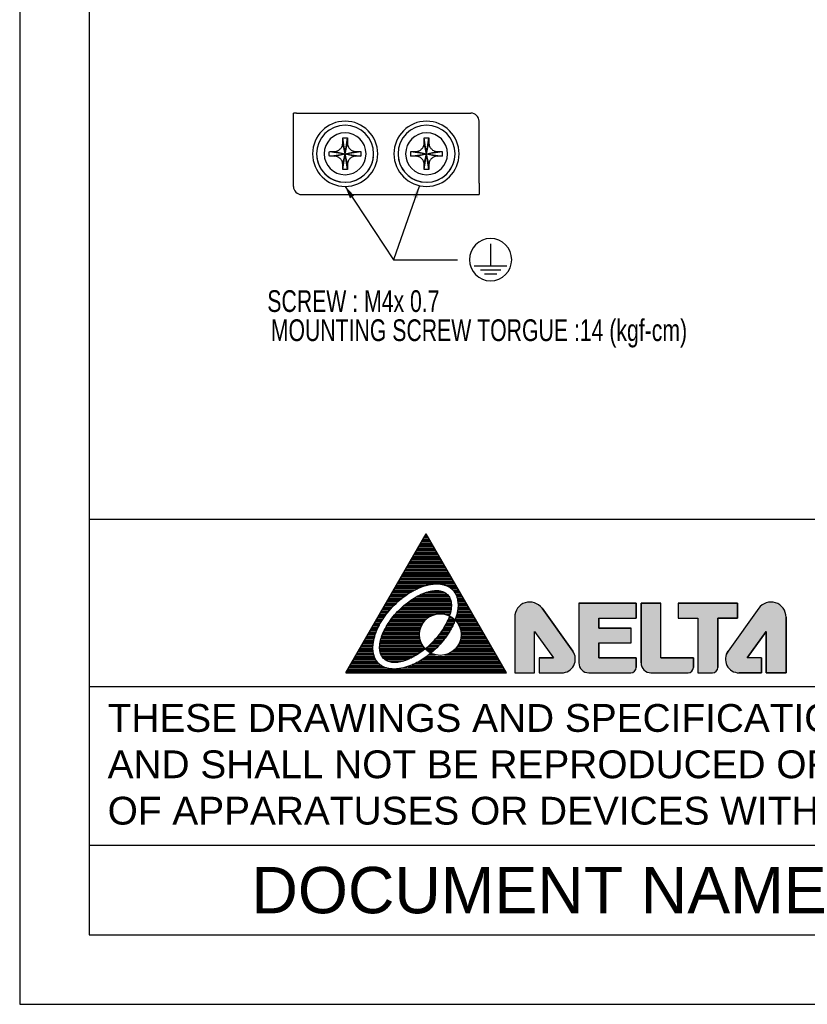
# Model space of a CAD drawing. Header units: millimetres. Extents: x -630 to -92, y 209 to 969.
# Tile 1 of 25: x -630 to -412, y 209 to 481. Entities that reach past the tile are written whole.
import ezdxf
from ezdxf.enums import TextEntityAlignment as Align

# ---------------------------------------------------------------- set-up
doc = ezdxf.new("R2010")
doc.units = ezdxf.units.MM
doc.header["$LTSCALE"] = 32.67
doc.linetypes.add('CENTER', pattern=[0.6, 0.375, -0.075, 0.075, -0.075])
doc.layers.get('0').update_dxf_attribs({"linetype": 'CONTINUOUS'})
for name, color, linetype in [('DEFAULT_1', 7, 'CENTER'), ('DELTA', 5, 'CONTINUOUS'), ('DF', 3, 'CONTINUOUS'), ('SPEC', 1, 'CONTINUOUS'), ('TXT', 7, 'CONTINUOUS')]:
    doc.layers.add(name, color=color, linetype=linetype)
doc.styles.get("Standard").update_dxf_attribs({"font": 'txt', "width": 0.7})
doc.styles.add('TEXTSTYLE_1', font='ARIAL.TTF')
doc.dimstyles.get("Standard").update_dxf_attribs({"dimtxt": 2.5, "dimasz": 1.5, "dimexe": 0.18, "dimexo": 0.0625, "dimgap": 0.09, "dimtad": 1, "dimdsep": 46, "dimtxsty": 'Standard', "dimblk": '_FILLED', "dimblk1": '_FILLED', "dimblk2": '_FILLED', "dimcen": 0.09, "dimadec": 0, "dimazin": 0, "dimtol": 1, "dimtp": 0.01, "dimtm": 0.01, "dimtfac": 1, "dimtofl": 0, "dimtmove": 0, "dimatfit": 3, "dimldrblk": '_FILLED', "dimfxl": 0, "dimtolj": 1, "dimarcsym": 0})

# ---------------------------------------------------------------- blocks, each defined once
blk = doc.blocks.new('_FILLED')
at = {"color": 0, "linetype": 'ByBlock'}
blk.add_solid([(0, 0), (-1, 0.2), (-1, -0.2)], dxfattribs=at)
blk = doc.blocks.new('A$C71E57D54')
at = {"layer": 'DELTA'}
h = blk.add_hatch(color=256, dxfattribs=at)
edge = h.paths.add_edge_path()
edge.add_line((-314.73, -519.27), (-317.85, -519.27))
edge.add_line((-317.85, -519.27), (-317.85, -522.48))
edge.add_line((-317.85, -522.48), (-313, -522.48))
edge.add_arc((-313, -519.53), 2.96, 270, 395.6164)
edge.add_line((-310.6, -517.81), (-317.23, -508.56))
edge.add_arc((-319.87, -510.46), 3.25, 35.7261, 180)
edge.add_line((-323.12, -510.46), (-323.12, -522.48))
edge.add_line((-323.12, -522.48), (-318.84, -522.48))
edge.add_line((-318.84, -522.48), (-318.84, -513.54))
edge.add_line((-318.84, -513.54), (-314.73, -519.27))
edge = h.paths.add_edge_path()
edge.add_arc((-307.14, -520.34), 2.14, 180, 270)
edge.add_line((-307.14, -522.48), (-298.02, -522.48))
edge.add_arc((-298.02, -521.37), 1.11, 270, 360)
edge.add_line((-296.91, -521.37), (-296.91, -519.27))
edge.add_line((-296.91, -519.27), (-304.99, -519.27))
edge.add_line((-304.99, -519.27), (-304.99, -516.05))
edge.add_line((-304.99, -516.05), (-297.99, -516.05))
edge.add_line((-297.99, -516.05), (-297.99, -512.84))
edge.add_line((-297.99, -512.84), (-304.99, -512.84))
edge.add_line((-304.99, -512.84), (-304.99, -510.7))
edge.add_line((-304.99, -510.7), (-296.91, -510.7))
edge.add_line((-296.91, -510.7), (-296.91, -507.48))
edge.add_line((-296.91, -507.48), (-309.28, -507.48))
edge.add_line((-309.28, -507.48), (-309.28, -520.34))
edge = h.paths.add_edge_path()
edge.add_arc((-293.7, -520.34), 2.14, 180.0847, 270)
edge.add_line((-293.7, -522.48), (-285.66, -522.48))
edge.add_arc((-285.66, -521.37), 1.11, 270, 360)
edge.add_line((-284.55, -521.37), (-284.55, -519.27))
edge.add_line((-284.55, -519.27), (-291.56, -519.27))
edge.add_line((-291.56, -519.27), (-291.56, -507.48))
edge.add_line((-291.56, -507.48), (-295.84, -507.48))
edge.add_line((-295.84, -507.48), (-295.84, -520.34))
edge = h.paths.add_edge_path()
edge.add_line((-287.85, -510.7), (-283.56, -510.7))
edge.add_line((-283.56, -510.7), (-283.56, -522.48))
edge.add_line((-283.56, -522.48), (-280.39, -522.48))
edge.add_arc((-280.39, -521.37), 1.11, 270, 360)
edge.add_line((-279.28, -521.37), (-279.28, -510.7))
edge.add_line((-279.28, -510.7), (-274.99, -510.7))
edge.add_line((-274.99, -510.7), (-274.99, -507.48))
edge.add_line((-274.99, -507.48), (-287.85, -507.48))
edge.add_line((-287.85, -507.48), (-287.85, -510.7))
edge = h.paths.add_edge_path()
edge.add_line((-269.82, -519.27), (-272.94, -519.27))
edge.add_line((-272.94, -519.27), (-268.83, -513.54))
edge.add_line((-268.83, -513.54), (-268.83, -522.48))
edge.add_line((-268.83, -522.48), (-264.55, -522.48))
edge.add_line((-264.55, -522.48), (-264.55, -510.46))
edge.add_arc((-267.8, -510.46), 3.25, 0, 144.2739)
edge.add_line((-270.44, -508.56), (-277.07, -517.81))
edge.add_arc((-274.67, -519.53), 2.96, 144.3836, 270)
edge.add_line((-274.67, -522.48), (-269.82, -522.48))
edge.add_line((-269.82, -522.48), (-269.82, -519.27))
for p, q in [((-430, 0), (-430, -594)), ((-430, -594), (-10, -594))]:
    blk.add_line(p, q)
for p, q in [((-359.55, -522.48), (-342.23, -492.48)), ((-342.5, -492.96), (-342.15, -492.61)), ((-324.9, -522.48), (-342.23, -492.48)), ((-342.22, -492.68), (-342.11, -492.68)), ((-343.6, -494.87), (-340.85, -494.87)), ((-343.42, -494.56), (-341.03, -494.56)), ((-343.24, -494.24), (-341.21, -494.24)), ((-343.06, -493.93), (-341.39, -493.93)), ((-342.88, -493.62), (-341.57, -493.62)), ((-342.7, -493.31), (-341.75, -493.31)), ((-342.52, -492.99), (-341.93, -492.99)), ((-344.87, -497.06), (-339.58, -497.06)), ((-344.69, -496.74), (-339.77, -496.74)), ((-344.51, -496.43), (-339.95, -496.43)), ((-344.33, -496.12), (-340.13, -496.12)), ((-344.14, -495.81), (-340.31, -495.81)), ((-343.96, -495.49), (-340.49, -495.49)), ((-343.78, -495.18), (-340.67, -495.18)), ((-345.95, -498.93), (-338.5, -498.93)), ((-345.77, -498.62), (-338.68, -498.62)), ((-345.59, -498.31), (-338.86, -498.31)), ((-345.41, -497.99), (-339.04, -497.99)), ((-345.23, -497.68), (-339.22, -497.68)), ((-345.05, -497.37), (-339.4, -497.37)), ((-347.21, -501.12), (-337.24, -501.12)), ((-347.03, -500.81), (-337.42, -500.81)), ((-346.85, -500.49), (-337.6, -500.49)), ((-346.67, -500.18), (-337.78, -500.18)), ((-346.49, -499.87), (-337.96, -499.87)), ((-346.31, -499.56), (-338.14, -499.56)), ((-346.13, -499.24), (-338.32, -499.24)), ((-348.47, -503.31), (-340.36, -503.31)), ((-348.29, -502.99), (-336.16, -502.99)), ((-348.11, -502.68), (-336.34, -502.68)), ((-347.93, -502.37), (-336.52, -502.37)), ((-347.75, -502.06), (-336.7, -502.06)), ((-347.57, -501.74), (-336.88, -501.74)), ((-347.39, -501.43), (-337.06, -501.43)), ((-339.57, -503.31), (-335.98, -503.31)), ((-349.74, -505.49), (-346.22, -505.49)), ((-349.56, -505.18), (-345.73, -505.18)), ((-349.38, -504.87), (-345.2, -504.87)), ((-349.2, -504.56), (-344.61, -504.56)), ((-349.02, -504.24), (-343.95, -504.24)), ((-348.84, -503.93), (-343.19, -503.93)), ((-348.66, -503.62), (-342.21, -503.62)), ((-343.19, -505.49), (-337.75, -505.49)), ((-342.39, -505.18), (-338.18, -505.18)), ((-341.27, -504.87), (-338.94, -504.87)), ((-338.03, -503.62), (-335.8, -503.62)), ((-337.37, -503.93), (-335.62, -503.93)), ((-336.91, -504.24), (-335.43, -504.24)), ((-336.56, -504.56), (-335.25, -504.56)), ((-336.29, -504.87), (-335.07, -504.87)), ((-336.07, -505.18), (-334.89, -505.18)), ((-335.89, -505.49), (-334.71, -505.49)), ((-351, -507.68), (-348.94, -507.68)), ((-350.82, -507.37), (-348.61, -507.37)), ((-350.64, -507.06), (-348.26, -507.06)), ((-350.46, -506.74), (-347.9, -506.74)), ((-350.28, -506.43), (-347.51, -506.43)), ((-350.1, -506.12), (-347.11, -506.12)), ((-349.92, -505.81), (-346.68, -505.81)), ((-346.68, -507.68), (-336.81, -507.68)), ((-346.29, -507.37), (-336.84, -507.37)), ((-345.87, -507.06), (-336.89, -507.06)), ((-345.43, -506.74), (-336.97, -506.74)), ((-344.95, -506.43), (-337.09, -506.43)), ((-344.42, -506.12), (-337.24, -506.12)), ((-343.84, -505.81), (-337.46, -505.81)), ((-335.74, -505.81), (-334.53, -505.81)), ((-335.63, -506.12), (-334.35, -506.12)), ((-335.54, -506.43), (-334.17, -506.43)), ((-335.47, -506.74), (-333.99, -506.74)), ((-335.41, -507.06), (-333.81, -507.06)), ((-335.38, -507.37), (-333.63, -507.37)), ((-335.36, -507.68), (-333.45, -507.68)), ((-309.28, -507.48), (-309.28, -520.34)), ((-309.28, -507.48), (-309.28, -520.34)), ((-296.91, -507.48), (-309.28, -507.48)), ((-309.28, -507.48), (-296.91, -507.48)), ((-296.91, -510.7), (-296.91, -507.48)), ((-296.91, -507.48), (-296.91, -510.7)), ((-295.84, -507.48), (-295.84, -520.34)), ((-295.84, -520.34), (-295.84, -507.48)), ((-291.56, -507.48), (-295.84, -507.48)), ((-295.84, -507.48), (-291.56, -507.48)), ((-291.56, -519.27), (-291.56, -507.48)), ((-291.56, -519.27), (-291.56, -507.48)), ((-274.99, -507.48), (-287.85, -507.48)), ((-287.85, -507.48), (-274.99, -507.48)), ((-287.85, -507.48), (-287.85, -510.7)), ((-287.85, -507.48), (-287.85, -510.7)), ((-274.99, -510.7), (-274.99, -507.48)), ((-274.99, -507.48), (-274.99, -510.7)), ((-352.08, -509.56), (-350.63, -509.56)), ((-351.9, -509.24), (-350.38, -509.24)), ((-351.72, -508.93), (-350.11, -508.93)), ((-351.54, -508.62), (-349.84, -508.62)), ((-351.36, -508.31), (-349.55, -508.31)), ((-351.18, -507.99), (-349.25, -507.99)), ((-348.67, -509.56), (-337.01, -509.56)), ((-348.37, -509.24), (-336.94, -509.24)), ((-348.07, -508.93), (-336.88, -508.93)), ((-347.75, -508.62), (-336.84, -508.62)), ((-347.41, -508.31), (-336.81, -508.31)), ((-347.06, -507.99), (-336.8, -507.99)), ((-335.54, -509.56), (-332.37, -509.56)), ((-335.48, -509.24), (-332.55, -509.24)), ((-335.43, -508.93), (-332.73, -508.93)), ((-335.4, -508.62), (-332.91, -508.62)), ((-335.37, -508.31), (-333.09, -508.31)), ((-335.36, -507.99), (-333.27, -507.99)), ((-310.6, -517.81), (-317.23, -508.56)), ((-317.23, -508.57), (-310.6, -517.8)), ((-270.44, -508.56), (-277.07, -517.81)), ((-270.44, -508.57), (-277.07, -517.8)), ((-353.35, -511.74), (-352.11, -511.74)), ((-353.17, -511.43), (-351.93, -511.43)), ((-352.99, -511.12), (-351.74, -511.12)), ((-352.81, -510.81), (-351.54, -510.81)), ((-352.62, -510.49), (-351.32, -510.49)), ((-352.44, -510.18), (-351.1, -510.18)), ((-352.26, -509.87), (-350.87, -509.87)), ((-350.38, -511.74), (-342.94, -511.74)), ((-350.17, -511.43), (-342.72, -511.43)), ((-349.94, -511.12), (-342.44, -511.12)), ((-349.71, -510.81), (-342.11, -510.81)), ((-349.47, -510.49), (-341.7, -510.49)), ((-349.21, -510.18), (-341.15, -510.18)), ((-348.94, -509.87), (-340.29, -509.87)), ((-338.09, -509.87), (-337.1, -509.87)), ((-337.85, -511.74), (-336.24, -511.74)), ((-337.7, -511.43), (-336.11, -511.43)), ((-337.56, -511.12), (-335.99, -511.12)), ((-337.43, -510.81), (-336.28, -510.81)), ((-337.31, -510.49), (-336.69, -510.49)), ((-337.23, -510.18), (-337.2, -510.18)), ((-335.94, -511.12), (-331.47, -511.12)), ((-335.88, -510.81), (-331.65, -510.81)), ((-335.78, -510.49), (-331.83, -510.49)), ((-335.69, -510.18), (-332.01, -510.18)), ((-335.67, -511.43), (-331.28, -511.43)), ((-335.61, -509.87), (-332.19, -509.87)), ((-335.44, -511.74), (-331.1, -511.74)), ((-323.12, -510.46), (-323.12, -522.48)), ((-323.12, -510.46), (-323.12, -522.48)), ((-304.99, -510.7), (-296.91, -510.7)), ((-304.99, -510.7), (-296.91, -510.7)), ((-304.99, -512.84), (-304.99, -510.7)), ((-304.99, -510.7), (-304.99, -512.84)), ((-287.85, -510.7), (-283.56, -510.7)), ((-287.85, -510.7), (-283.56, -510.7)), ((-283.56, -510.7), (-283.56, -522.48)), ((-283.56, -510.7), (-283.56, -522.48)), ((-279.28, -521.37), (-279.28, -510.7)), ((-279.28, -510.7), (-279.28, -521.37)), ((-279.28, -510.7), (-274.99, -510.7)), ((-274.99, -510.7), (-279.28, -510.7)), ((-264.55, -522.48), (-264.55, -510.46)), ((-264.55, -510.46), (-264.55, -522.48)), ((-354.61, -513.93), (-353.13, -513.93)), ((-354.43, -513.62), (-353.01, -513.62)), ((-354.25, -513.31), (-352.89, -513.31)), ((-354.07, -512.99), (-352.75, -512.99)), ((-353.89, -512.68), (-352.6, -512.68)), ((-353.71, -512.37), (-352.45, -512.37)), ((-353.53, -512.06), (-352.28, -512.06)), ((-351.57, -513.93), (-343.68, -513.93)), ((-351.43, -513.62), (-343.65, -513.62)), ((-351.28, -513.31), (-343.6, -513.31)), ((-351.12, -512.99), (-343.52, -512.99)), ((-350.95, -512.68), (-343.42, -512.68)), ((-350.77, -512.37), (-343.29, -512.37)), ((-350.58, -512.06), (-343.13, -512.06)), ((-339.21, -513.93), (-337.41, -513.93)), ((-338.99, -513.62), (-337.22, -513.62)), ((-338.77, -513.31), (-337.03, -513.31)), ((-338.57, -512.99), (-336.86, -512.99)), ((-338.37, -512.68), (-336.69, -512.68)), ((-338.19, -512.37), (-336.53, -512.37)), ((-338.02, -512.06), (-336.38, -512.06)), ((-335.25, -512.06), (-330.92, -512.06)), ((-335.1, -512.37), (-330.74, -512.37)), ((-334.97, -512.68), (-330.56, -512.68)), ((-334.87, -512.99), (-330.38, -512.99)), ((-334.79, -513.31), (-330.2, -513.31)), ((-334.74, -513.62), (-330.02, -513.62)), ((-334.7, -513.93), (-329.84, -513.93)), ((-318.84, -513.54), (-314.73, -519.27)), ((-318.84, -522.48), (-318.84, -513.54)), ((-318.84, -513.54), (-314.73, -519.27)), ((-318.84, -522.48), (-318.84, -513.54)), ((-297.99, -512.84), (-304.99, -512.84)), ((-304.99, -512.84), (-297.99, -512.84)), ((-297.99, -516.05), (-297.99, -512.84)), ((-297.99, -516.05), (-297.99, -512.84)), ((-272.94, -519.27), (-268.83, -513.54)), ((-268.83, -513.54), (-272.94, -519.27)), ((-268.83, -513.54), (-268.83, -522.48)), ((-268.83, -522.48), (-268.83, -513.54)), ((-355.87, -516.12), (-353.67, -516.12)), ((-355.69, -515.81), (-353.63, -515.81)), ((-355.51, -515.49), (-353.57, -515.49)), ((-355.33, -515.18), (-353.5, -515.18)), ((-355.15, -514.87), (-353.42, -514.87)), ((-354.97, -514.56), (-353.34, -514.56)), ((-354.79, -514.24), (-353.24, -514.24)), ((-352.22, -516.12), (-343.28, -516.12)), ((-352.17, -515.81), (-343.41, -515.81)), ((-352.1, -515.49), (-343.51, -515.49)), ((-352.02, -515.18), (-343.59, -515.18)), ((-351.93, -514.87), (-343.65, -514.87)), ((-351.82, -514.56), (-343.68, -514.56)), ((-351.7, -514.24), (-343.69, -514.24)), ((-341.11, -516.12), (-339.05, -516.12)), ((-340.8, -515.81), (-338.79, -515.81)), ((-340.51, -515.49), (-338.53, -515.49)), ((-340.22, -515.18), (-338.29, -515.18)), ((-339.95, -514.87), (-338.05, -514.87)), ((-339.69, -514.56), (-337.83, -514.56)), ((-339.45, -514.24), (-337.61, -514.24)), ((-335.11, -516.12), (-328.58, -516.12)), ((-334.98, -515.81), (-328.76, -515.81)), ((-334.87, -515.49), (-328.94, -515.49)), ((-334.79, -515.18), (-329.12, -515.18)), ((-334.74, -514.87), (-329.3, -514.87)), ((-334.71, -514.56), (-329.48, -514.56)), ((-334.69, -514.24), (-329.66, -514.24)), ((-304.99, -516.05), (-297.99, -516.05)), ((-304.99, -516.05), (-297.99, -516.05)), ((-304.99, -519.27), (-304.99, -516.05)), ((-304.99, -516.05), (-304.99, -519.27)), ((-356.96, -517.99), (-353.67, -517.99)), ((-356.77, -517.68), (-353.71, -517.68)), ((-356.59, -517.37), (-353.73, -517.37)), ((-356.41, -517.06), (-353.73, -517.06)), ((-356.23, -516.74), (-353.73, -516.74)), ((-356.05, -516.43), (-353.71, -516.43)), ((-352.29, -516.74), (-342.93, -516.74)), ((-352.29, -517.06), (-342.7, -517.06)), ((-352.28, -517.37), (-342.52, -517.37)), ((-352.26, -516.43), (-343.12, -516.43)), ((-352.25, -517.68), (-342.92, -517.68)), ((-352.19, -517.99), (-343.34, -517.99)), ((-342.42, -517.37), (-340.25, -517.37)), ((-342.14, -517.06), (-339.93, -517.06)), ((-342.08, -517.68), (-340.58, -517.68)), ((-341.78, -516.74), (-339.62, -516.74)), ((-341.66, -517.99), (-340.93, -517.99)), ((-341.44, -516.43), (-339.33, -516.43)), ((-336.72, -517.99), (-327.5, -517.99)), ((-336.3, -517.68), (-327.68, -517.68)), ((-335.97, -517.37), (-327.86, -517.37)), ((-335.69, -517.06), (-328.04, -517.06)), ((-335.46, -516.74), (-328.22, -516.74)), ((-335.27, -516.43), (-328.4, -516.43)), ((-358.22, -520.18), (-352.74, -520.18)), ((-358.04, -519.87), (-352.97, -519.87)), ((-357.86, -519.56), (-353.16, -519.56)), ((-357.68, -519.24), (-353.31, -519.24)), ((-357.5, -518.93), (-353.44, -518.93)), ((-357.32, -518.62), (-353.54, -518.62)), ((-357.14, -518.31), (-353.61, -518.31)), ((-352.1, -518.31), (-343.8, -518.31)), ((-351.97, -518.62), (-344.29, -518.62)), ((-351.8, -518.93), (-344.82, -518.93)), ((-351.56, -519.24), (-345.42, -519.24)), ((-351.24, -519.56), (-346.11, -519.56)), ((-350.76, -519.87), (-346.96, -519.87)), ((-349.75, -520.18), (-348.33, -520.18)), ((-344.05, -520.18), (-326.23, -520.18)), ((-343.5, -519.87), (-326.41, -519.87)), ((-343, -519.56), (-326.59, -519.56)), ((-342.54, -519.24), (-326.77, -519.24)), ((-342.1, -518.93), (-326.95, -518.93)), ((-341.69, -518.62), (-340.2, -518.62)), ((-341.3, -518.31), (-341.1, -518.31)), ((-338.19, -518.62), (-327.13, -518.62)), ((-337.28, -518.31), (-327.32, -518.31)), ((-317.85, -519.27), (-317.85, -522.48)), ((-314.73, -519.27), (-317.85, -519.27)), ((-317.85, -519.27), (-317.85, -522.48)), ((-317.85, -519.27), (-314.73, -519.27)), ((-296.91, -519.27), (-304.99, -519.27)), ((-304.99, -519.27), (-296.91, -519.27)), ((-296.91, -521.37), (-296.91, -519.27)), ((-296.91, -519.27), (-296.91, -521.37)), ((-284.55, -519.27), (-291.56, -519.27)), ((-291.56, -519.27), (-284.55, -519.27)), ((-284.55, -521.37), (-284.55, -519.27)), ((-284.55, -519.27), (-284.55, -521.37)), ((-269.82, -519.27), (-272.94, -519.27)), ((-269.82, -519.27), (-272.94, -519.27)), ((-269.82, -522.48), (-269.82, -519.27)), ((-269.82, -519.27), (-269.82, -522.48)), ((-359.55, -522.48), (-324.9, -522.48)), ((-359.48, -522.37), (-324.97, -522.37)), ((-359.3, -522.06), (-325.15, -522.06)), ((-359.12, -521.74), (-325.33, -521.74)), ((-358.94, -521.43), (-350.82, -521.43)), ((-358.76, -521.12), (-351.57, -521.12)), ((-358.58, -520.81), (-352.07, -520.81)), ((-358.4, -520.49), (-352.44, -520.49)), ((-347.21, -521.43), (-325.51, -521.43)), ((-346.15, -521.12), (-325.69, -521.12)), ((-345.34, -520.81), (-325.87, -520.81)), ((-344.65, -520.49), (-326.05, -520.49)), ((-323.12, -522.48), (-318.84, -522.48)), ((-323.12, -522.48), (-318.84, -522.48)), ((-317.85, -522.48), (-313, -522.48)), ((-317.85, -522.48), (-313, -522.48)), ((-307.14, -522.48), (-298.02, -522.48)), ((-307.14, -522.48), (-298.02, -522.48)), ((-293.7, -522.48), (-285.66, -522.48)), ((-293.7, -522.48), (-285.66, -522.48)), ((-283.56, -522.48), (-280.39, -522.48)), ((-283.56, -522.48), (-280.39, -522.48)), ((-274.67, -522.48), (-269.82, -522.48)), ((-269.82, -522.48), (-274.67, -522.48)), ((-268.83, -522.48), (-264.55, -522.48)), ((-264.55, -522.48), (-268.83, -522.48))]:
    blk.add_line(p, q, dxfattribs=at)
blk.add_circle((-339.19, -514.23), 4.5, dxfattribs=at)
for centre, radius, start, end in [((-319.87, -510.46), 3.25, 35.7261, 180), ((-319.87, -510.46), 3.25, 35.6787, 180), ((-267.8, -510.46), 3.25, 0, 144.2739), ((-267.8, -510.46), 3.25, 0, 144.3213), ((-313, -519.53), 2.96, 270, 35.6787), ((-313, -519.53), 2.96, 270, 35.6164), ((-274.67, -519.53), 2.96, 144.3213, 270), ((-274.67, -519.53), 2.96, 144.3836, 270), ((-307.14, -520.34), 2.14, 180, 270), ((-307.14, -520.34), 2.14, 180, 270), ((-293.7, -520.34), 2.14, 180.0847, 270), ((-293.7, -520.34), 2.14, 180, 270), ((-298.02, -521.37), 1.11, 270, 0), ((-298.02, -521.37), 1.11, 270, 0), ((-285.66, -521.37), 1.11, 270, 0), ((-285.66, -521.37), 1.11, 270, 0), ((-280.39, -521.37), 1.11, 270, 0), ((-280.39, -521.37), 1.11, 270, 0)]:
    blk.add_arc(centre, radius, start, end, dxfattribs=at)
at = {"layer": 'DELTA', "start_tangent": (0.707107, -0.707107), "end_tangent": (0.707107, -0.707107)}
for points in [[(-352.5, -520.44), (-352.01, -520.85), (-351.45, -521.18), (-350.83, -521.43), (-350.14, -521.59), (-349.4, -521.67), (-348.61, -521.65), (-347.78, -521.55), (-346.92, -521.36), (-346.04, -521.08), (-345.14, -520.72), (-344.24, -520.29), (-343.34, -519.77), (-342.46, -519.19), (-341.59, -518.54), (-339.95, -517.08), (-338.49, -515.44), (-337.84, -514.57), (-337.26, -513.69), (-336.74, -512.79), (-336.31, -511.89), (-335.95, -510.99), (-335.67, -510.11), (-335.48, -509.25), (-335.38, -508.42), (-335.36, -507.63), (-335.44, -506.89), (-335.6, -506.2), (-335.85, -505.58), (-336.18, -505.02), (-336.59, -504.53), (-337.08, -504.12), (-337.64, -503.78), (-338.27, -503.54), (-338.96, -503.37), (-339.7, -503.3), (-340.49, -503.32), (-341.31, -503.42), (-342.17, -503.61), (-343.05, -503.88), (-343.95, -504.24), (-344.85, -504.68), (-345.75, -505.19), (-346.64, -505.78), (-347.5, -506.42), (-349.14, -507.89), (-350.61, -509.53), (-351.25, -510.39), (-351.84, -511.28), (-352.35, -512.18), (-352.79, -513.08), (-353.15, -513.98), (-353.42, -514.86), (-353.61, -515.72), (-353.71, -516.54), (-353.73, -517.33), (-353.66, -518.07), (-353.49, -518.76), (-353.25, -519.39), (-352.91, -519.95), (-352.5, -520.44)], [(-351.44, -519.38), (-351.06, -519.69), (-350.62, -519.93), (-350.12, -520.11), (-349.56, -520.21), (-348.96, -520.23), (-348.32, -520.18), (-347.63, -520.06), (-346.92, -519.86), (-346.19, -519.59), (-345.44, -519.25), (-343.92, -518.39), (-342.42, -517.3), (-341.01, -516.02), (-339.73, -514.61), (-338.64, -513.11), (-337.78, -511.59), (-337.44, -510.84), (-337.17, -510.11), (-336.97, -509.4), (-336.85, -508.71), (-336.8, -508.07), (-336.82, -507.47), (-336.92, -506.91), (-337.1, -506.41), (-337.34, -505.97), (-337.65, -505.59), (-338.03, -505.28), (-338.47, -505.03), (-338.98, -504.86), (-339.53, -504.76), (-340.13, -504.74), (-340.78, -504.79), (-341.46, -504.91), (-342.17, -505.11), (-342.91, -505.38), (-343.66, -505.71), (-345.17, -506.58), (-346.67, -507.67), (-348.08, -508.95), (-349.36, -510.36), (-350.45, -511.85), (-351.32, -513.37), (-351.65, -514.12), (-351.92, -514.86), (-352.12, -515.57), (-352.24, -516.25), (-352.29, -516.9), (-352.27, -517.5), (-352.17, -518.05), (-352, -518.56), (-351.75, -519), (-351.44, -519.38)]]:
    blk.add_spline(points, degree=3, dxfattribs=at)
at = {"layer": 'DF'}
for p, q in [((-415, -15), (-415, -579)), ((-25, -489.42), (-415, -489.42)), ((-25, -525.54), (-415, -525.54)), ((-25, -559.71), (-415, -559.71)), ((-415, -579), (-25, -579))]:
    blk.add_line(p, q, dxfattribs=at)
at = {"layer": 'SPEC', "insert": (-411.01, -529.22), "char_height": 6, "width": 393.4779, "attachment_point": 1, "style": 'TEXTSTYLE_1'}
blk.add_mtext('THESE DRAWINGS AND SPECIFICATIONS ARE THE PROPERTY OF DELTA ELECTRONICS, INC. \\PAND SHALL NOT BE REPRODUCED OR USED AS THE BASIS FOR THE MANUFACTURE OR SELL \\POF APPARATUSES OR DEVICES WITHOUT PERMISSION.', dxfattribs=at)
at = {"layer": 'TXT', "style": 'TEXTSTYLE_1'}
blk.add_text('DOCUMENT NAME', height=10, dxfattribs=at).set_placement((-317.5, -569.36), align=Align.MIDDLE)

msp = doc.modelspace()

# ---------------------------------------------------------------- linework, layer by layer
at = {"color": 7}
for p, q in [((-554.4, 434.772), (-554.4, 455.021)), ((-554.322, 455.021), (-554.4, 455.021)), ((-503.1, 435.66), (-503.1, 433.412))]:
    msp.add_line(p, q, dxfattribs=at)
at = {"layer": 'DEFAULT_1', "color": 7, "linetype": 'Continuous'}
for p, q in [((-553.51, 455.021), (-554.322, 455.021)), ((-553.51, 455.021), (-551.261, 455.021)), ((-551.261, 455.021), (-505.35, 455.021)), ((-503.1, 435.66), (-503.1, 452.771)), ((-540.113, 443.771), (-540.771, 446.679)), ((-540.113, 443.771), (-540.751, 448.132)), ((-540.113, 443.771), (-539.475, 448.132)), ((-540.113, 443.771), (-539.454, 446.679)), ((-517.613, 443.771), (-518.271, 446.679)), ((-517.613, 443.771), (-518.251, 448.132)), ((-517.613, 443.771), (-516.975, 448.132)), ((-517.613, 443.771), (-516.954, 446.679)), ((-544.473, 444.409), (-540.113, 443.771)), ((-544.473, 443.133), (-540.113, 443.771)), ((-543.021, 444.429), (-540.113, 443.771)), ((-543.021, 443.113), (-540.113, 443.771)), ((-540.771, 440.863), (-540.113, 443.771)), ((-540.751, 439.41), (-540.113, 443.771)), ((-540.113, 443.771), (-537.205, 444.429)), ((-540.113, 443.771), (-535.752, 444.409)), ((-540.113, 443.771), (-535.752, 443.133)), ((-539.454, 440.863), (-540.113, 443.771)), ((-539.475, 439.41), (-540.113, 443.771)), ((-540.113, 443.771), (-537.205, 443.113)), ((-521.973, 444.409), (-517.613, 443.771)), ((-521.973, 443.133), (-517.613, 443.771)), ((-520.521, 444.429), (-517.613, 443.771)), ((-520.521, 443.113), (-517.613, 443.771)), ((-518.271, 440.863), (-517.613, 443.771)), ((-518.251, 439.41), (-517.613, 443.771)), ((-517.613, 443.771), (-514.705, 444.429)), ((-517.613, 443.771), (-513.252, 444.409)), ((-516.954, 440.863), (-517.613, 443.771)), ((-516.975, 439.41), (-517.613, 443.771)), ((-517.613, 443.771), (-514.705, 443.113)), ((-517.613, 443.771), (-513.252, 443.133)), ((-552.15, 432.522), (-526.8, 432.521)), ((-526.725, 432.521), (-526.178, 432.521)), ((-526.725, 432.521), (-525.6, 432.521)), ((-526.178, 432.521), (-525.6, 432.521)), ((-525.6, 432.521), (-503.1, 432.521)), ((-525.6, 432.521), (-503.1, 432.521)), ((-503.1, 433.412), (-503.1, 432.521)), ((-499.914, 418.939), (-499.914, 412.864)), ((-504.414, 412.864), (-495.414, 412.864)), ((-502.726, 411.739), (-497.101, 411.739)), ((-501.601, 410.614), (-498.226, 410.614))]:
    msp.add_line(p, q, dxfattribs=at)
for points in [[(-543.021, 444.429), (-542.766, 444.448), (-542.502, 444.5), (-542.246, 444.584), (-542.01, 444.693), (-541.809, 444.814), (-541.63, 444.946), (-541.461, 445.097), (-541.307, 445.265), (-541.17, 445.446), (-541.051, 445.639), (-540.949, 445.847), (-540.864, 446.083), (-540.799, 446.361), (-540.771, 446.679)], [(-540.771, 446.679), (-540.767, 447.033), (-540.762, 447.404), (-540.757, 447.775), (-540.751, 448.132)], [(-540.751, 448.132), (-540.326, 448.136), (-539.9, 448.136), (-539.475, 448.132)], [(-539.475, 448.132), (-539.469, 447.775), (-539.463, 447.406), (-539.459, 447.036), (-539.454, 446.679)], [(-539.454, 446.679), (-539.426, 446.36), (-539.362, 446.082), (-539.276, 445.847), (-539.176, 445.641), (-539.058, 445.449), (-538.921, 445.267), (-538.765, 445.098), (-538.597, 444.947), (-538.421, 444.816), (-538.222, 444.697), (-537.987, 444.587), (-537.726, 444.501), (-537.461, 444.448), (-537.205, 444.429)], [(-520.521, 444.429), (-520.266, 444.448), (-520.002, 444.5), (-519.746, 444.584), (-519.51, 444.693), (-519.309, 444.814), (-519.13, 444.946), (-518.961, 445.097), (-518.807, 445.265), (-518.67, 445.446), (-518.551, 445.639), (-518.449, 445.847), (-518.364, 446.083), (-518.299, 446.361), (-518.271, 446.679)], [(-518.271, 446.679), (-518.267, 447.033), (-518.262, 447.404), (-518.257, 447.775), (-518.251, 448.132)], [(-518.251, 448.132), (-517.826, 448.136), (-517.4, 448.136), (-516.975, 448.132)], [(-516.975, 448.132), (-516.969, 447.775), (-516.963, 447.406), (-516.959, 447.036), (-516.954, 446.679)], [(-516.954, 446.679), (-516.926, 446.36), (-516.862, 446.082), (-516.776, 445.847), (-516.676, 445.641), (-516.558, 445.449), (-516.421, 445.267), (-516.265, 445.098), (-516.097, 444.947), (-515.921, 444.816), (-515.722, 444.697), (-515.487, 444.587), (-515.226, 444.501), (-514.961, 444.448), (-514.705, 444.429)], [(-544.478, 443.771), (-544.478, 443.984), (-544.476, 444.197), (-544.473, 444.409)], [(-544.473, 443.133), (-544.476, 443.345), (-544.478, 443.558), (-544.478, 443.771)], [(-544.473, 444.409), (-544.117, 444.415), (-543.747, 444.42), (-543.378, 444.425), (-543.021, 444.429)], [(-537.205, 444.429), (-536.85, 444.425), (-536.48, 444.42), (-536.109, 444.415), (-535.752, 444.409)], [(-535.752, 444.409), (-535.75, 444.197), (-535.748, 443.984), (-535.747, 443.771)], [(-535.747, 443.771), (-535.748, 443.558), (-535.75, 443.345), (-535.752, 443.133)], [(-521.978, 443.771), (-521.978, 443.984), (-521.976, 444.197), (-521.973, 444.409)], [(-521.973, 443.133), (-521.976, 443.345), (-521.978, 443.558), (-521.978, 443.771)], [(-521.973, 444.409), (-521.617, 444.415), (-521.247, 444.42), (-520.878, 444.425), (-520.521, 444.429)], [(-514.705, 444.429), (-514.35, 444.425), (-513.98, 444.42), (-513.609, 444.415), (-513.252, 444.409)], [(-513.252, 444.409), (-513.25, 444.197), (-513.248, 443.984), (-513.247, 443.771)], [(-513.247, 443.771), (-513.248, 443.558), (-513.25, 443.345), (-513.252, 443.133)], [(-543.021, 443.113), (-543.375, 443.117), (-543.746, 443.122), (-544.117, 443.127), (-544.473, 443.133)], [(-540.771, 440.863), (-540.8, 441.182), (-540.864, 441.46), (-540.949, 441.695), (-541.05, 441.901), (-541.168, 442.093), (-541.305, 442.275), (-541.46, 442.444), (-541.629, 442.595), (-541.805, 442.726), (-542.003, 442.845), (-542.239, 442.955), (-542.499, 443.041), (-542.765, 443.094), (-543.021, 443.113)], [(-540.751, 439.41), (-540.757, 439.767), (-540.762, 440.137), (-540.767, 440.506), (-540.771, 440.863)], [(-539.454, 440.863), (-539.459, 440.509), (-539.463, 440.138), (-539.469, 439.767), (-539.475, 439.41)], [(-537.205, 443.113), (-537.46, 443.094), (-537.723, 443.042), (-537.98, 442.958), (-538.215, 442.849), (-538.417, 442.728), (-538.595, 442.596), (-538.765, 442.445), (-538.919, 442.277), (-539.056, 442.096), (-539.175, 441.903), (-539.276, 441.695), (-539.362, 441.459), (-539.426, 441.181), (-539.454, 440.863)], [(-535.752, 443.133), (-536.109, 443.127), (-536.478, 443.122), (-536.848, 443.117), (-537.205, 443.113)], [(-520.521, 443.113), (-520.875, 443.117), (-521.246, 443.122), (-521.617, 443.127), (-521.973, 443.133)], [(-518.271, 440.863), (-518.3, 441.182), (-518.364, 441.46), (-518.449, 441.695), (-518.55, 441.901), (-518.668, 442.093), (-518.805, 442.275), (-518.96, 442.444), (-519.129, 442.595), (-519.305, 442.726), (-519.503, 442.845), (-519.739, 442.955), (-519.999, 443.041), (-520.265, 443.094), (-520.521, 443.113)], [(-518.251, 439.41), (-518.257, 439.767), (-518.262, 440.137), (-518.267, 440.506), (-518.271, 440.863)], [(-516.954, 440.863), (-516.959, 440.509), (-516.963, 440.138), (-516.969, 439.767), (-516.975, 439.41)], [(-514.705, 443.113), (-514.96, 443.094), (-515.223, 443.042), (-515.48, 442.958), (-515.715, 442.849), (-515.917, 442.728), (-516.095, 442.596), (-516.265, 442.445), (-516.419, 442.277), (-516.556, 442.096), (-516.675, 441.903), (-516.776, 441.695), (-516.862, 441.459), (-516.926, 441.181), (-516.954, 440.863)], [(-513.252, 443.133), (-513.609, 443.127), (-513.978, 443.122), (-514.348, 443.117), (-514.705, 443.113)], [(-539.475, 439.41), (-539.9, 439.406), (-540.326, 439.406), (-540.751, 439.41)], [(-516.975, 439.41), (-517.4, 439.406), (-517.826, 439.406), (-518.251, 439.41)], [(-526.799, 432.521), (-526.775, 432.521), (-526.75, 432.521), (-526.725, 432.521)]]:
    msp.add_lwpolyline(points, dxfattribs=at)
for centre, radius, start, end in [((-505.35, 452.771), 2.25, 0, 90), ((-540.113, 443.771), 9, 0, 180), ((-540.113, 443.771), 7.875, 0, 180), ((-517.613, 443.771), 9, 0, 180), ((-517.613, 443.771), 7.875, 0, 180), ((-540.113, 443.771), 5.786, 0, 180), ((-517.613, 443.771), 5.786, 0, 180), ((-540.113, 443.771), 9, 180, 0), ((-540.113, 443.771), 7.875, 180, 0), ((-540.113, 443.771), 5.786, 180, 0), ((-517.613, 443.771), 9, 180, 0), ((-517.613, 443.771), 7.875, 180, 0), ((-517.613, 443.771), 5.786, 180, 0), ((-540.113, 443.771), 7.875, 188.56357, 353.49634), ((-517.613, 443.771), 7.875, 188.56357, 353.49634), ((-552.15, 434.772), 2.25, 180, 269.999), ((-499.914, 414.529), 5.85, 0, 180), ((-499.914, 414.529), 5.85, 180, 0)]:
    msp.add_arc(centre, radius, start, end, dxfattribs=at)

# ---------------------------------------------------------------- block references
at = {"layer": 'TXT', "color": 7, "xscale": 1.279999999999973, "yscale": 1.279999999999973, "zscale": 1.28}
msp.add_blockref('A$C71E57D54', (-79.646, 969.224), dxfattribs=at)

# ---------------------------------------------------------------- texts
at = {"color": 7, "insert": (-561.614, 406.095), "char_height": 6, "width": 75.20948, "attachment_point": 1}
msp.add_mtext('{\\fArial|b0|i0|c0|p34;SCREW : M4x 0.7}', dxfattribs=at)
at = {"color": 7, "insert": (-560.649, 398.059), "char_height": 6, "attachment_point": 1}
msp.add_mtext('{\\fArial|b0|i0|c0|p34;MOUNTING SCREW TORGUE :14 (kgf-cm)}', dxfattribs=at)

# ---------------------------------------------------------------- leaders
at = {"color": 7}
for points in [[(-540.113, 434.771), (-526.71, 414.471), (-509.096, 414.471)], [(-519.569, 434.986), (-526.71, 414.471)]]:
    msp.add_leader(points, dimstyle='Standard', override={"dimasz": 3.5, "dimgap": 1, "dimtad": 0}, dxfattribs=at)

doc.saveas('drawing.dxf')
